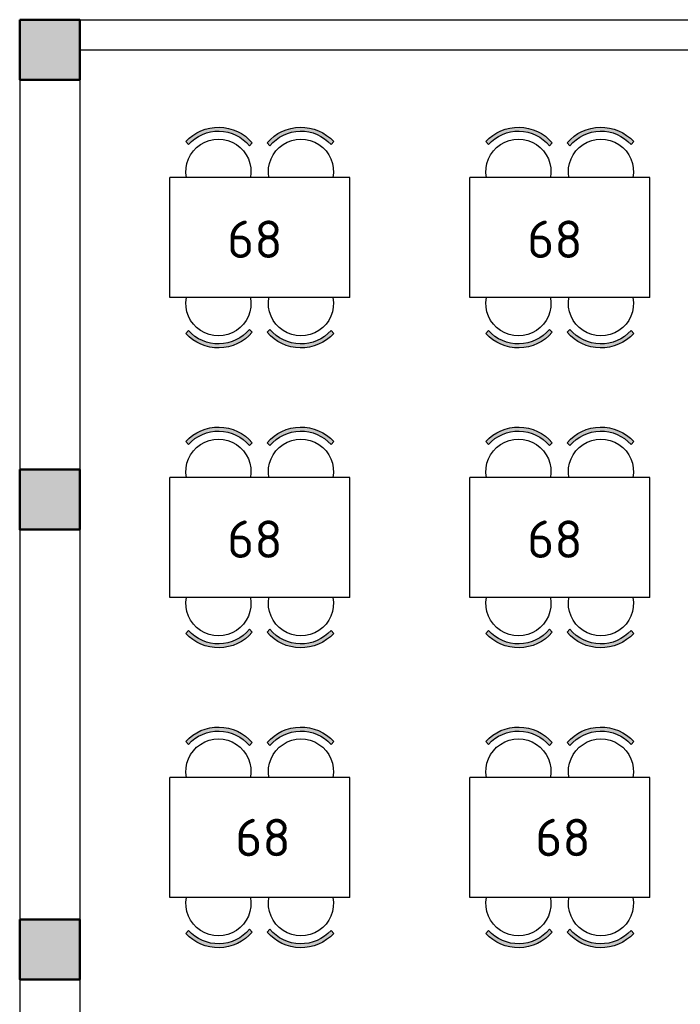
# Model space of a CAD drawing. Header units: millimetres. Extents: x 151654 to 877351, y 70322 to 154322.
# Tile 84 of 173: x 256072 to 260476, y 125373 to 131938. Entities that reach past the tile are written whole.
import ezdxf
from ezdxf.enums import TextEntityAlignment as Align

# ---------------------------------------------------------------- set-up
doc = ezdxf.new("R2010")
doc.units = ezdxf.units.MM
doc.layers.add('kolonn', color=7, linetype='Continuous')
doc.layers.add('RENDER', color=252, linetype='Continuous')
doc.layers.add('ТХ', color=152, linetype='Continuous', lineweight=30)
doc.styles.add('GOST', font='isocpeur.ttf')
pattern_1 = [(180, (-1150119.1421848, 2746708.3630537), (0, 0.00136125), [])]
pattern_2 = [(180, (-1150119.4463504, 2746785.3122192), (0, 0.00136125), [])]

# ---------------------------------------------------------------- blocks, each defined once
blk = doc.blocks.new('ghsdd')
at = {"ltscale": 50, "true_color": 0x757575}
h = blk.add_hatch(color=8, dxfattribs=at)
h.paths.add_polyline_path([(0, 200), (-200, 200), (-200, 0), (0, 0)])
h.paths.add_polyline_path([(200, 0), (200, 200), (0, 200), (0, 0)])
h.paths.add_polyline_path([(0, 0), (-200, 0), (-200, -200), (0, -200)])
h.paths.add_polyline_path([(0, 0), (0, -200), (200, -200), (200, 0)])
at = {"lineweight": 50, "ltscale": 50}
blk.add_lwpolyline([(200, 200), (200, -200), (-200, -200), (-200, 200), (200, 200)], dxfattribs=at)
blk = doc.blocks.new('A$C5e854ee6')
at = {"layer": 'ТХ', "ltscale": 100, "transparency": 33554687}
h = blk.add_hatch(dxfattribs=at)
h.set_pattern_fill('ANSI31', color=256, scale=0.01089, angle=135, style=0)
h.set_pattern_definition(pattern_1)
h.paths.add_polyline_path([(-67.7, 612.3), (-49.6, 631.9, 0.450465), (-493.5, 639.9), (-475.5, 620.3, -0.456497)])
h = blk.add_hatch(dxfattribs=at)
h.set_pattern_fill('ANSI31', color=256, scale=0.01089, angle=135, style=0)
h.set_pattern_definition(pattern_1)
h.paths.add_polyline_path([(67.7, 612.3), (49.6, 631.9, -0.450465), (493.5, 639.9), (475.5, 620.3, 0.456497)])
h = blk.add_hatch(dxfattribs=at)
h.set_pattern_fill('ANSI31', color=256, scale=0.01089, angle=135, style=0)
h.set_pattern_definition(pattern_2)
h.paths.add_polyline_path([(-49.6, -631.9), (-67.7, -612.3, -0.456497), (-475.5, -620.3), (-493.5, -639.9, 0.450465)])
h = blk.add_hatch(dxfattribs=at)
h.set_pattern_fill('ANSI31', color=256, scale=0.01089, angle=135, style=0)
h.set_pattern_definition(pattern_2)
h.paths.add_polyline_path([(49.6, -631.9), (67.7, -612.3, 0.456497), (475.5, -620.3), (493.5, -639.9, -0.450465)])
at = {"layer": 'RENDER'}
for p, q in [((-493.5, 639.9), (-475.5, 620.3)), ((-49.6, 631.9), (-67.7, 612.3)), ((49.6, 631.9), (67.7, 612.3)), ((493.5, 639.9), (475.5, 620.3)), ((-493.5, -639.9), (-475.5, -620.3)), ((493.5, -639.9), (475.5, -620.3))]:
    blk.add_line(p, q, dxfattribs=at)
at = {"layer": 'ТХ', "ltscale": 100, "transparency": 33554687}
for p, q in [((-600, 400), (-600, -400)), ((600, 400), (-600, 400)), ((-490, 400), (-488.7, 401.3)), ((490, 400), (488.7, 401.3)), ((600, 400), (600, -400)), ((600, -400), (-600, -400)), ((-49.6, -631.9), (-67.7, -612.3)), ((49.6, -631.9), (67.7, -612.3))]:
    blk.add_line(p, q, dxfattribs=at)
for centre, radius, start, end in [((-275.1, 439.5), 296.4, 40.47313, 137.47281), ((-275.1, 439.5), 296.4, 40.47313, 137.47281), ((275.1, 439.5), 296.4, 42.52719, 139.52687), ((275.1, 439.5), 296.4, 42.52719, 139.52687), ((-275.1, 439.5), 269.9, 39.7979, 137.94421), ((275.1, 439.5), 269.9, 42.05579, 140.2021), ((-275.1, 439.5), 217, 349.5046, 190.4954), ((275.1, 439.5), 217, 349.5046, 190.4954), ((-275.1, -439.5), 217, 169.5046, 10.4954), ((275.1, -439.5), 217, 169.5046, 10.4954), ((-275.1, -439.5), 296.4, 222.52719, 319.52687), ((-275.1, -439.5), 269.9, 222.05579, 320.2021), ((275.1, -439.5), 296.4, 220.47313, 317.47281), ((275.1, -439.5), 269.9, 219.7979, 317.94421)]:
    blk.add_arc(centre, radius, start, end, dxfattribs=at)

msp = doc.modelspace()

# ---------------------------------------------------------------- linework, layer by layer
at = {"lineweight": 30}
for p, q in [((256472.2, 131938.4), (260872.2, 131938.4)), ((256472.2, 131738.4), (260872.2, 131738.4)), ((256072.2, 131538.4), (256072.2, 122272.7)), ((256472.2, 131538.4), (256472.2, 122438.4))]:
    msp.add_line(p, q, dxfattribs=at)
msp.add_lwpolyline([(256072.2, 131538.4), (256472.2, 131538.4), (256472.2, 131938.4), (256072.2, 131938.4)], close=True, dxfattribs=at)

# ---------------------------------------------------------------- block references
at = {"layer": 'kolonn', "xscale": -1}
for p in [(256272.2, 131738.4), (256272.2, 128738.4), (256272.2, 125738.4)]:
    msp.add_blockref('ghsdd', p, dxfattribs=at)
at = {"layer": 'ТХ', "ltscale": 10000, "xscale": -1, "rotation": 180}
for p in [(257672.2, 130485.7), (259672.2, 130485.7), (257672.2, 128485.7), (259672.2, 128485.7), (257672.2, 126485.7), (259672.2, 126485.7)]:
    msp.add_blockref('A$C5e854ee6', p, dxfattribs=at)

# ---------------------------------------------------------------- texts
at = {"style": 'GOST'}
for p in [(257825.1, 130349.1), (259825.1, 130349.1), (257825.1, 128349.1), (259825.1, 128349.1), (257879, 126359.8), (259879, 126359.8)]:
    msp.add_text('68', height=250, dxfattribs=at).set_placement(p, align=Align.RIGHT)

doc.saveas('drawing.dxf')
